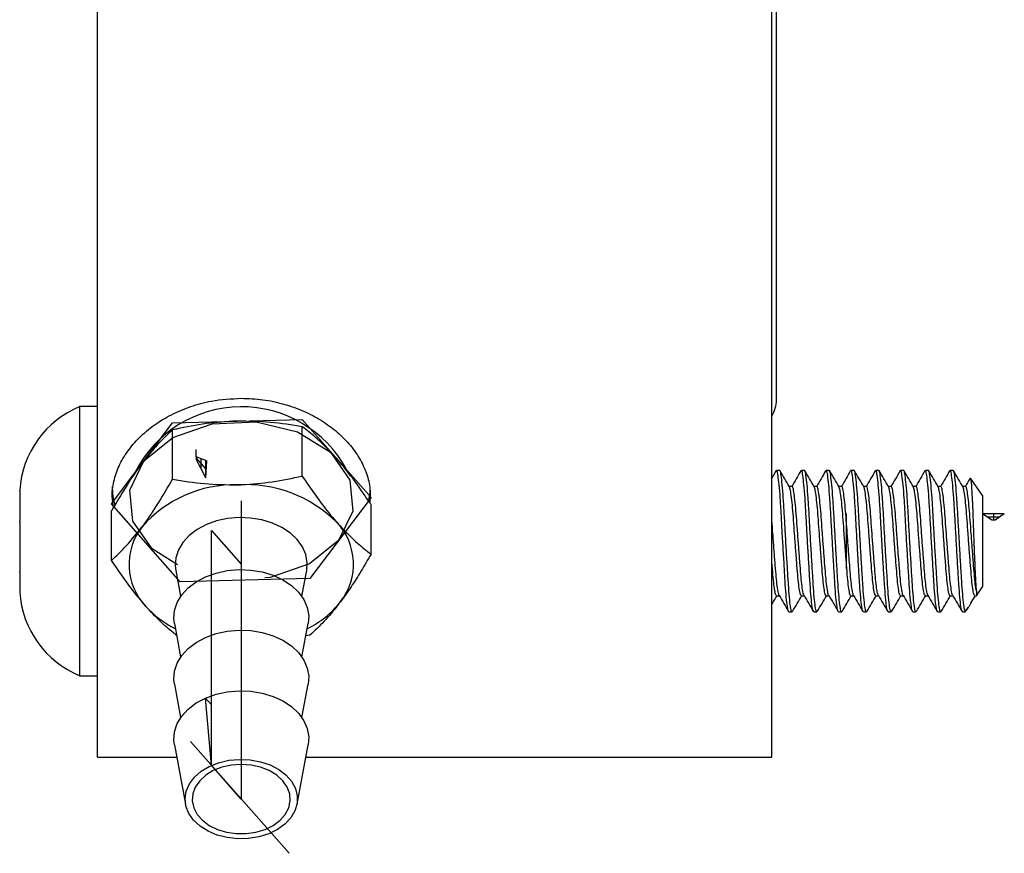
# Model space of a CAD drawing. Header units: inches. Extents: x 1.2 to 18.5, y 2.5 to 15.5.
# Tile 11 of 14: x 10.5 to 11.6, y 13.4 to 14.3. Entities that reach past the tile are written whole.
import ezdxf

# ---------------------------------------------------------------- set-up
doc = ezdxf.new("R2010")
doc.units = ezdxf.units.IN
doc.header["$MEASUREMENT"] = 0
doc.linetypes.add('CENTERX2', pattern=[0.8, 0.5, -0.1, 0.1, -0.1])

msp = doc.modelspace()

# ---------------------------------------------------------------- linework, layer by layer
at = {"color": 7, "linetype": 'Continuous', "lineweight": 25}
for p, q in [((10.5419, 13.4956), (10.5419, 15.4756)), ((11.2919, 13.4956), (11.2919, 15.4756)), ((11.2969, 13.8926), (11.2969, 14.424)), ((10.5419, 13.8852), (10.5222, 13.8852)), ((10.5222, 13.8852), (10.5222, 13.586)), ((10.6256, 13.8044), (10.6256, 13.8593)), ((10.7698, 13.8079), (10.7698, 13.8628)), ((11.2967, 13.814), (11.2919, 13.8057)), ((11.3006, 13.8143), (11.2971, 13.8143)), ((11.3281, 13.8143), (11.3247, 13.8143)), ((11.3557, 13.8143), (11.3522, 13.8143)), ((11.3832, 13.8143), (11.3798, 13.8143)), ((11.4108, 13.8143), (11.4073, 13.8143)), ((11.4384, 13.8143), (11.4349, 13.8143)), ((11.4659, 13.8143), (11.4625, 13.8143)), ((11.4935, 13.8143), (11.49, 13.8143)), ((11.5124, 13.8057), (11.5125, 13.8058)), ((11.5262, 13.7864), (11.5127, 13.8056)), ((11.3143, 13.7964), (11.3111, 13.7964)), ((11.3419, 13.7964), (11.3387, 13.7964)), ((11.3695, 13.7964), (11.3663, 13.7964)), ((11.397, 13.7964), (11.3938, 13.7964)), ((11.4246, 13.7964), (11.4214, 13.7964)), ((11.4521, 13.7964), (11.4489, 13.7964)), ((11.4797, 13.7964), (11.4765, 13.7964)), ((11.5072, 13.7964), (11.5041, 13.7964)), ((10.4556, 13.7922), (10.4556, 13.7917)), ((10.4556, 13.7919), (10.4556, 13.7917)), ((10.4556, 13.7916), (10.4556, 13.7919)), ((10.4556, 13.7916), (10.4556, 13.7577)), ((11.5262, 13.7864), (11.5262, 13.6848)), ((10.8462, 13.7213), (10.8462, 13.7762)), ((10.5577, 13.7143), (10.5577, 13.7693)), ((10.4556, 13.7574), (10.4556, 13.7577)), ((10.4556, 13.7569), (10.4556, 13.7574)), ((10.4556, 13.7569), (10.4556, 13.7015)), ((10.4556, 13.7006), (10.4556, 13.7015)), ((10.4556, 13.701), (10.4556, 13.7015)), ((10.4556, 13.7008), (10.4556, 13.701)), ((10.4556, 13.7008), (10.4556, 13.679)), ((10.6291, 13.7031), (10.6345, 13.6743)), ((10.7693, 13.6743), (10.7747, 13.7031)), ((11.5192, 13.6748), (11.5262, 13.6848)), ((11.2971, 13.6748), (11.3003, 13.6748)), ((11.3247, 13.6748), (11.3279, 13.6748)), ((11.3522, 13.6748), (11.3554, 13.6748)), ((11.3798, 13.6748), (11.383, 13.6748)), ((11.4073, 13.6748), (11.4105, 13.6748)), ((11.4349, 13.6748), (11.4381, 13.6748)), ((11.4625, 13.6748), (11.4657, 13.6748)), ((11.49, 13.6748), (11.4932, 13.6748)), ((11.5131, 13.6666), (11.5182, 13.6753)), ((11.5176, 13.6748), (11.5192, 13.6748)), ((11.5192, 13.68), (11.5192, 13.6748)), ((11.3109, 13.6569), (11.3143, 13.6569)), ((11.3385, 13.6569), (11.3419, 13.6569)), ((11.366, 13.6569), (11.3695, 13.6569)), ((11.3936, 13.6569), (11.397, 13.6569)), ((11.4211, 13.6569), (11.4246, 13.6569)), ((11.4487, 13.6569), (11.4521, 13.6569)), ((11.4762, 13.6569), (11.4797, 13.6569)), ((11.5038, 13.6569), (11.5066, 13.6569)), ((11.5066, 13.6569), (11.5102, 13.662)), ((11.5066, 13.6577), (11.5066, 13.6569)), ((10.6276, 13.644), (10.6345, 13.6069)), ((10.7693, 13.6069), (10.7763, 13.644)), ((10.7783, 13.6312), (10.7737, 13.6303)), ((10.5222, 13.586), (10.5419, 13.586)), ((10.6276, 13.5767), (10.6345, 13.5396)), ((10.7693, 13.5396), (10.7763, 13.5767)), ((10.6276, 13.5094), (10.64, 13.4432)), ((10.7639, 13.4432), (10.7763, 13.5094)), ((10.5419, 13.4956), (10.6301, 13.4956)), ((10.7737, 13.4956), (11.2919, 13.4956))]:
    msp.add_line(p, q, dxfattribs=at)
at = {"color": 7, "linetype": 'Continuous'}
for p, q in [((10.6256, 13.8672), (10.7698, 13.8707)), ((10.7698, 13.8707), (10.8462, 13.7841)), ((10.5577, 13.7771), (10.6256, 13.8672)), ((10.6624, 13.8254), (10.6517, 13.8293)), ((10.6517, 13.8293), (10.6517, 13.8266)), ((10.6624, 13.8061), (10.6517, 13.8266)), ((10.6624, 13.8254), (10.6637, 13.8249)), ((10.6624, 13.8061), (10.6637, 13.8249)), ((10.8462, 13.7841), (10.7783, 13.694)), ((10.634, 13.6905), (10.5577, 13.7771)), ((11.5365, 13.7589), (11.5262, 13.7658)), ((11.5503, 13.7658), (11.5262, 13.7658)), ((11.5503, 13.7658), (11.54, 13.7589)), ((11.54, 13.7589), (11.5365, 13.7589)), ((10.6689, 13.4865), (10.6689, 13.7474)), ((10.6689, 13.7474), (10.7019, 13.7099)), ((10.7019, 13.7099), (10.7019, 13.449)), ((10.7783, 13.694), (10.634, 13.6905)), ((10.7019, 13.449), (10.6689, 13.4865))]:
    msp.add_line(p, q, dxfattribs=at)
at = {"color": 7, "linetype": 'CENTERX2'}
for p, q in [((10.6517, 13.8293), (10.6517, 13.8376)), ((10.6517, 13.8279), (10.6624, 13.8158)), ((10.657, 13.8274), (10.657, 13.8163)), ((10.6624, 13.8061), (10.6624, 13.8254)), ((10.7019, 13.7806), (10.7019, 13.449)), ((11.3746, 13.7658), (11.3746, 13.7054)), ((11.5262, 13.7658), (11.5262, 13.7054)), ((11.5451, 13.7623), (11.5313, 13.7623)), ((11.5382, 13.7658), (11.5382, 13.7589)), ((10.6689, 13.4865), (10.6622, 13.5613)), ((10.6622, 13.5613), (10.6689, 13.5538)), ((10.6455, 13.513), (10.7551, 13.3887))]:
    msp.add_line(p, q, dxfattribs=at)
at = {"color": 7, "linetype": 'CENTERX2', "flags": 128}
msp.add_lwpolyline([(10.5812, 13.7578), (10.578, 13.7922), (10.5937, 13.8249), (10.6259, 13.8508), (10.6697, 13.866), (10.7184, 13.8682), (10.7645, 13.8571), (10.8012, 13.8344), (10.8227, 13.8034), (10.8258, 13.769), (10.8101, 13.7363), (10.7779, 13.7104), (10.7342, 13.6952), (10.6855, 13.693), (10.6393, 13.7041), (10.6027, 13.7269), (10.5812, 13.7578)], dxfattribs=at)
at = {"color": 7, "linetype": 'Continuous', "lineweight": 25, "flags": 128}
for points in [[(10.8438, 13.7811), (10.8451, 13.7898), (10.8454, 13.7934)], [(10.7747, 13.7031), (10.7753, 13.7117), (10.7738, 13.7206), (10.77, 13.7293), (10.7642, 13.7374), (10.7565, 13.7446), (10.7472, 13.7508), (10.7365, 13.7557), (10.7247, 13.7593), (10.7122, 13.7613), (10.6994, 13.7618), (10.6867, 13.7607), (10.6745, 13.7581), (10.6631, 13.754), (10.6528, 13.7485), (10.6441, 13.7419), (10.6371, 13.7343), (10.6321, 13.726), (10.6292, 13.7172), (10.6285, 13.7081), (10.6291, 13.7031)], [(10.6276, 13.644), (10.627, 13.6492), (10.6277, 13.6584), (10.6306, 13.6674), (10.6357, 13.6759), (10.6429, 13.6837), (10.6518, 13.6905), (10.6622, 13.696), (10.6739, 13.7002), (10.6864, 13.7029), (10.6994, 13.704), (10.7124, 13.7035), (10.7252, 13.7014), (10.7372, 13.6978), (10.7482, 13.6928), (10.7577, 13.6865), (10.7656, 13.6791), (10.7715, 13.6708), (10.7753, 13.662), (10.7769, 13.6528), (10.7763, 13.644)], [(10.6276, 13.5767), (10.627, 13.5819), (10.6277, 13.5911), (10.6306, 13.6001), (10.6357, 13.6086), (10.6429, 13.6164), (10.6518, 13.6231), (10.6622, 13.6287), (10.6739, 13.6329), (10.6864, 13.6355), (10.6994, 13.6367), (10.7124, 13.6362), (10.7252, 13.6341), (10.7372, 13.6305), (10.7482, 13.6254), (10.7577, 13.6191), (10.7656, 13.6117), (10.7715, 13.6035), (10.7753, 13.5946), (10.7769, 13.5855), (10.7763, 13.5767)], [(10.6276, 13.5094), (10.627, 13.5145), (10.6277, 13.5238), (10.6306, 13.5328), (10.6357, 13.5413), (10.6429, 13.549), (10.6518, 13.5558), (10.6622, 13.5613), (10.6739, 13.5655), (10.6864, 13.5682), (10.6994, 13.5693), (10.7124, 13.5688), (10.7252, 13.5667), (10.7372, 13.5631), (10.7482, 13.5581), (10.7577, 13.5518), (10.7656, 13.5444), (10.7715, 13.5361), (10.7753, 13.5273), (10.7769, 13.5181), (10.7763, 13.5094)], [(10.6489, 13.4256), (10.6436, 13.4331), (10.6404, 13.4412), (10.6394, 13.4496), (10.6407, 13.4579), (10.6442, 13.466), (10.6498, 13.4734), (10.6573, 13.4799), (10.6664, 13.4853), (10.6767, 13.4894), (10.688, 13.4921), (10.6998, 13.4931), (10.7117, 13.4926), (10.7232, 13.4905), (10.7339, 13.4869), (10.7435, 13.482), (10.7516, 13.4758), (10.7579, 13.4687), (10.7621, 13.4608), (10.7642, 13.4526), (10.7641, 13.4442), (10.7616, 13.4359), (10.7571, 13.4282), (10.7505, 13.4212), (10.7422, 13.4152), (10.7324, 13.4104), (10.7216, 13.407), (10.71, 13.4052), (10.6981, 13.4049), (10.6864, 13.4062), (10.6752, 13.409), (10.665, 13.4133), (10.6561, 13.4189), (10.6489, 13.4256)], [(10.7482, 13.4694), (10.7414, 13.4755), (10.733, 13.4806), (10.7234, 13.4844), (10.7129, 13.4867), (10.7019, 13.4875), (10.6909, 13.4867), (10.6804, 13.4844), (10.6708, 13.4806), (10.6624, 13.4755), (10.6557, 13.4694), (10.6508, 13.4624), (10.648, 13.4548), (10.6475, 13.447), (10.6492, 13.4393), (10.653, 13.432), (10.6588, 13.4254), (10.6664, 13.4197), (10.6755, 13.4153), (10.6856, 13.4122), (10.6964, 13.4106), (10.7074, 13.4106), (10.7182, 13.4122), (10.7284, 13.4153), (10.7374, 13.4197), (10.745, 13.4254), (10.7509, 13.432), (10.7547, 13.4393), (10.7564, 13.447), (10.7558, 13.4548), (10.753, 13.4624), (10.7482, 13.4694)]]:
    msp.add_lwpolyline(points, dxfattribs=at)
at = {"color": 7, "linetype": 'Continuous', "lineweight": 25}
for centre, radius, start, end in [((11.2619, 13.8926), 0.035, 328.9973, 0), ((10.5641, 13.7848), 0.1088, 112.6199, 176.1178), ((10.7022, 13.7525), 0.1325, 28.2152, 152.8778), ((10.6317, 13.7963), 0.0733, 180.0884, 196.0744), ((10.6947, 13.6613), 0.137, 88.7596, 138.8265), ((10.7066, 13.6549), 0.1436, 45.1257, 93.5769), ((10.6444, 13.7097), 0.0673, 141.683, 223.8165), ((10.7594, 13.7101), 0.0673, 321.683, 43.8165), ((10.5641, 13.6864), 0.1088, 183.8822, 247.3801), ((10.678, 13.7375), 0.1108, 222.1578, 243.5539), ((10.7273, 13.7352), 0.1082, 296.3069, 321.7791)]:
    msp.add_arc(centre, radius, start, end, dxfattribs=at)
for points, knots in [([(10.56, 13.7731), (10.5593, 13.777), (10.5576, 13.7865), (10.5597, 13.8021), (10.5654, 13.8192), (10.5751, 13.8357), (10.5883, 13.8511), (10.6047, 13.8649), (10.6239, 13.8766), (10.6455, 13.8856), (10.6715, 13.8928), (10.6908, 13.8938), (10.7019, 13.8944)], [0, 0, 0, 0, 0.070173, 0.168747, 0.267324, 0.365836, 0.464352, 0.563741, 0.66313, 0.763, 0.862865, 1, 1, 1, 1]), ([(10.7019, 13.8944), (10.7099, 13.8941), (10.726, 13.8935), (10.7494, 13.8884), (10.7714, 13.8806), (10.7915, 13.87), (10.8091, 13.857), (10.8238, 13.8421), (10.835, 13.8258), (10.8424, 13.8087), (10.8458, 13.7927), (10.845, 13.7827), (10.8447, 13.7784)], [0, 0, 0, 0, 0.101982, 0.203967, 0.305916, 0.407869, 0.510498, 0.613125, 0.716216, 0.819301, 0.921661, 1, 1, 1, 1]), ([(10.6256, 13.8593), (10.62, 13.8542), (10.6089, 13.8439), (10.5974, 13.8295), (10.5916, 13.8222)], [0, 0, 0, 0, 0.495458, 1, 1, 1, 1]), ([(10.6977, 13.8689), (10.696, 13.8689), (10.683, 13.8685), (10.6586, 13.8662), (10.6366, 13.8616), (10.6256, 13.8593)], [0, 0, 0, 0, 0.070027, 0.530752, 1, 1, 1, 1]), ([(10.7698, 13.8628), (10.7581, 13.8647), (10.7345, 13.8686), (10.71, 13.8688), (10.6977, 13.8689)], [0, 0, 0, 0, 0.495458, 1, 1, 1, 1]), ([(10.808, 13.8274), (10.8051, 13.8306), (10.7972, 13.8393), (10.7844, 13.8514), (10.7747, 13.859), (10.7698, 13.8628)], [0, 0, 0, 0, 0.224028, 0.609761, 1, 1, 1, 1]), ([(10.8462, 13.7762), (10.8437, 13.7799), (10.8362, 13.7911), (10.8235, 13.8089), (10.8132, 13.8212), (10.808, 13.8274)], [0, 0, 0, 0, 0.201038, 0.597833, 1, 1, 1, 1]), ([(10.5916, 13.8222), (10.5908, 13.8211), (10.5847, 13.8129), (10.5732, 13.796), (10.5629, 13.7782), (10.5577, 13.7693)], [0, 0, 0, 0, 0.070027, 0.530752, 1, 1, 1, 1]), ([(10.6977, 13.7982), (10.6994, 13.7983), (10.7123, 13.7987), (10.7367, 13.801), (10.7587, 13.8056), (10.7698, 13.8079)], [0, 0, 0, 0, 0.070027, 0.530752, 1, 1, 1, 1]), ([(10.7698, 13.8079), (10.7746, 13.8007), (10.7843, 13.7863), (10.7972, 13.7693), (10.8051, 13.76), (10.808, 13.7567)], [0, 0, 0, 0, 0.386095, 0.775971, 1, 1, 1, 1]), ([(11.3109, 13.6575), (11.3107, 13.6574), (11.3102, 13.657), (11.3091, 13.6622), (11.3079, 13.6725), (11.3068, 13.6872), (11.3058, 13.705), (11.3046, 13.7252), (11.3033, 13.7461), (11.3023, 13.7661), (11.3012, 13.784), (11.3, 13.7989), (11.2987, 13.8091), (11.2978, 13.8142), (11.2973, 13.8138), (11.2971, 13.8137)], [0, 0, 0, 0, 0.040338, 0.125125, 0.209912, 0.291791, 0.373671, 0.458458, 0.543245, 0.625125, 0.707005, 0.791791, 0.876578, 0.958458, 1, 1, 1, 1]), ([(11.3143, 13.6575), (11.3141, 13.6574), (11.3136, 13.6571), (11.3126, 13.6624), (11.3114, 13.6725), (11.3103, 13.6872), (11.3092, 13.705), (11.308, 13.7252), (11.3068, 13.7461), (11.3057, 13.7661), (11.3046, 13.784), (11.3034, 13.7989), (11.3022, 13.8091), (11.3013, 13.8142), (11.3007, 13.8138), (11.3006, 13.8137)], [0, 0, 0, 0, 0.04576, 0.125153, 0.209937, 0.291815, 0.373692, 0.458476, 0.54326, 0.625137, 0.707014, 0.791798, 0.876582, 0.958459, 1, 1, 1, 1]), ([(11.3115, 13.7959), (11.3097, 13.7989), (11.3062, 13.8049), (11.3028, 13.8109), (11.301, 13.8139)], [0, 0, 0, 0, 0.499717, 1, 1, 1, 1]), ([(11.3243, 13.814), (11.3225, 13.811), (11.319, 13.805), (11.3155, 13.799), (11.3138, 13.796)], [0, 0, 0, 0, 0.500325, 1, 1, 1, 1]), ([(11.3385, 13.6575), (11.3383, 13.6574), (11.3377, 13.657), (11.3367, 13.6622), (11.3355, 13.6725), (11.3344, 13.6872), (11.3333, 13.705), (11.3321, 13.7252), (11.3309, 13.7461), (11.3298, 13.7661), (11.3287, 13.784), (11.3275, 13.7989), (11.3263, 13.8091), (11.3254, 13.8142), (11.3249, 13.8138), (11.3247, 13.8137)], [0, 0, 0, 0, 0.040338, 0.125125, 0.209912, 0.291791, 0.373671, 0.458458, 0.543245, 0.625125, 0.707005, 0.791791, 0.876578, 0.958458, 1, 1, 1, 1]), ([(11.3419, 13.6575), (11.3417, 13.6574), (11.3411, 13.6571), (11.3401, 13.6624), (11.3389, 13.6725), (11.3379, 13.6872), (11.3368, 13.705), (11.3356, 13.7252), (11.3343, 13.7461), (11.3333, 13.7661), (11.3322, 13.784), (11.331, 13.7989), (11.3297, 13.8091), (11.3288, 13.8142), (11.3283, 13.8138), (11.3281, 13.8137)], [0, 0, 0, 0, 0.04576, 0.125153, 0.209937, 0.291815, 0.373692, 0.458476, 0.54326, 0.625137, 0.707014, 0.791798, 0.876582, 0.958459, 1, 1, 1, 1]), ([(11.339, 13.7959), (11.3373, 13.7989), (11.3338, 13.8049), (11.3303, 13.8109), (11.3286, 13.8139)], [0, 0, 0, 0, 0.499717, 1, 1, 1, 1]), ([(11.3518, 13.814), (11.3501, 13.811), (11.3466, 13.805), (11.3431, 13.799), (11.3414, 13.796)], [0, 0, 0, 0, 0.500325, 1, 1, 1, 1]), ([(11.366, 13.6575), (11.3658, 13.6574), (11.3653, 13.657), (11.3643, 13.6622), (11.363, 13.6725), (11.362, 13.6872), (11.3609, 13.705), (11.3597, 13.7252), (11.3585, 13.7461), (11.3574, 13.7661), (11.3563, 13.784), (11.3551, 13.7989), (11.3539, 13.8091), (11.353, 13.8142), (11.3524, 13.8138), (11.3522, 13.8137)], [0, 0, 0, 0, 0.040338, 0.125125, 0.209912, 0.291791, 0.373671, 0.458458, 0.543245, 0.625125, 0.707005, 0.791791, 0.876578, 0.958458, 1, 1, 1, 1]), ([(11.3695, 13.6575), (11.3693, 13.6574), (11.3687, 13.6571), (11.3677, 13.6624), (11.3665, 13.6725), (11.3654, 13.6872), (11.3643, 13.705), (11.3631, 13.7252), (11.3619, 13.7461), (11.3608, 13.7661), (11.3597, 13.784), (11.3585, 13.7989), (11.3573, 13.8091), (11.3564, 13.8142), (11.3559, 13.8138), (11.3557, 13.8137)], [0, 0, 0, 0, 0.04576, 0.125153, 0.209937, 0.291815, 0.373692, 0.458476, 0.54326, 0.625137, 0.707014, 0.791798, 0.876582, 0.958459, 1, 1, 1, 1]), ([(11.3666, 13.7959), (11.3648, 13.7989), (11.3614, 13.8049), (11.3579, 13.8109), (11.3561, 13.8139)], [0, 0, 0, 0, 0.499717, 1, 1, 1, 1]), ([(11.3794, 13.814), (11.3776, 13.811), (11.3742, 13.805), (11.3707, 13.799), (11.3689, 13.796)], [0, 0, 0, 0, 0.500325, 1, 1, 1, 1]), ([(11.3936, 13.6575), (11.3934, 13.6574), (11.3928, 13.657), (11.3918, 13.6622), (11.3906, 13.6725), (11.3895, 13.6872), (11.3884, 13.705), (11.3872, 13.7252), (11.386, 13.7461), (11.3849, 13.7661), (11.3839, 13.784), (11.3826, 13.7989), (11.3814, 13.8091), (11.3805, 13.8142), (11.38, 13.8138), (11.3798, 13.8137)], [0, 0, 0, 0, 0.040338, 0.125125, 0.209912, 0.291791, 0.373671, 0.458458, 0.543245, 0.625125, 0.707005, 0.791791, 0.876578, 0.958458, 1, 1, 1, 1]), ([(11.397, 13.6575), (11.3968, 13.6574), (11.3963, 13.6571), (11.3952, 13.6624), (11.3941, 13.6725), (11.393, 13.6872), (11.3919, 13.705), (11.3907, 13.7252), (11.3895, 13.7461), (11.3884, 13.7661), (11.3873, 13.784), (11.3861, 13.7989), (11.3849, 13.8091), (11.384, 13.8142), (11.3834, 13.8138), (11.3832, 13.8137)], [0, 0, 0, 0, 0.04576, 0.125153, 0.209937, 0.291815, 0.373692, 0.458476, 0.54326, 0.625137, 0.707014, 0.791798, 0.876582, 0.958459, 1, 1, 1, 1]), ([(11.3941, 13.7959), (11.3924, 13.7989), (11.3889, 13.8049), (11.3854, 13.8109), (11.3837, 13.8139)], [0, 0, 0, 0, 0.499717, 1, 1, 1, 1]), ([(11.407, 13.814), (11.4052, 13.811), (11.4017, 13.805), (11.3982, 13.799), (11.3965, 13.796)], [0, 0, 0, 0, 0.500325, 1, 1, 1, 1]), ([(11.4211, 13.6575), (11.421, 13.6574), (11.4204, 13.657), (11.4194, 13.6622), (11.4182, 13.6725), (11.4171, 13.6872), (11.416, 13.705), (11.4148, 13.7252), (11.4136, 13.7461), (11.4125, 13.7661), (11.4114, 13.784), (11.4102, 13.7989), (11.409, 13.8091), (11.4081, 13.8142), (11.4075, 13.8138), (11.4073, 13.8137)], [0, 0, 0, 0, 0.040338, 0.125125, 0.209912, 0.291791, 0.373671, 0.458458, 0.543245, 0.625125, 0.707005, 0.791791, 0.876578, 0.958458, 1, 1, 1, 1]), ([(11.4246, 13.6575), (11.4244, 13.6574), (11.4238, 13.6571), (11.4228, 13.6624), (11.4216, 13.6725), (11.4205, 13.6872), (11.4195, 13.705), (11.4182, 13.7252), (11.417, 13.7461), (11.4159, 13.7661), (11.4149, 13.784), (11.4136, 13.7989), (11.4124, 13.8091), (11.4115, 13.8142), (11.411, 13.8138), (11.4108, 13.8137)], [0, 0, 0, 0, 0.04576, 0.125153, 0.209937, 0.291815, 0.373692, 0.458476, 0.54326, 0.625137, 0.707014, 0.791798, 0.876582, 0.958459, 1, 1, 1, 1]), ([(11.4217, 13.7959), (11.42, 13.7989), (11.4165, 13.8049), (11.413, 13.8109), (11.4113, 13.8139)], [0, 0, 0, 0, 0.499717, 1, 1, 1, 1]), ([(11.4345, 13.814), (11.4328, 13.811), (11.4293, 13.805), (11.4258, 13.799), (11.424, 13.796)], [0, 0, 0, 0, 0.500325, 1, 1, 1, 1]), ([(11.4487, 13.6575), (11.4485, 13.6574), (11.448, 13.657), (11.4469, 13.6622), (11.4457, 13.6725), (11.4446, 13.6872), (11.4436, 13.705), (11.4423, 13.7252), (11.4411, 13.7461), (11.4401, 13.7661), (11.439, 13.784), (11.4378, 13.7989), (11.4365, 13.8091), (11.4356, 13.8142), (11.4351, 13.8138), (11.4349, 13.8137)], [0, 0, 0, 0, 0.040338, 0.125125, 0.209912, 0.291791, 0.373671, 0.458458, 0.543245, 0.625125, 0.707005, 0.791791, 0.876578, 0.958458, 1, 1, 1, 1]), ([(11.4521, 13.6575), (11.4519, 13.6574), (11.4514, 13.6571), (11.4504, 13.6624), (11.4492, 13.6725), (11.4481, 13.6872), (11.447, 13.705), (11.4458, 13.7252), (11.4446, 13.7461), (11.4435, 13.7661), (11.4424, 13.784), (11.4412, 13.7989), (11.44, 13.8091), (11.4391, 13.8142), (11.4385, 13.8138), (11.4384, 13.8137)], [0, 0, 0, 0, 0.04576, 0.125153, 0.209937, 0.291815, 0.373692, 0.458476, 0.54326, 0.625137, 0.707014, 0.791798, 0.876582, 0.958459, 1, 1, 1, 1]), ([(11.4493, 13.7959), (11.4475, 13.7989), (11.444, 13.8049), (11.4406, 13.8109), (11.4388, 13.8139)], [0, 0, 0, 0, 0.499717, 1, 1, 1, 1]), ([(11.4621, 13.814), (11.4603, 13.811), (11.4568, 13.805), (11.4533, 13.799), (11.4516, 13.796)], [0, 0, 0, 0, 0.500325, 1, 1, 1, 1]), ([(11.4762, 13.6575), (11.4761, 13.6574), (11.4755, 13.657), (11.4745, 13.6622), (11.4733, 13.6725), (11.4722, 13.6872), (11.4711, 13.705), (11.4699, 13.7252), (11.4687, 13.7461), (11.4676, 13.7661), (11.4665, 13.784), (11.4653, 13.7989), (11.4641, 13.8091), (11.4632, 13.8142), (11.4627, 13.8138), (11.4625, 13.8137)], [0, 0, 0, 0, 0.0403379, 0.1251248, 0.2099117, 0.2917914, 0.3736712, 0.4584581, 0.543245, 0.6251248, 0.7070045, 0.7917914, 0.8765783, 0.9584581, 1, 1, 1, 1]), ([(11.4797, 13.6575), (11.4795, 13.6574), (11.4789, 13.6571), (11.4779, 13.6624), (11.4767, 13.6725), (11.4756, 13.6872), (11.4746, 13.705), (11.4734, 13.7252), (11.4721, 13.7461), (11.4711, 13.7661), (11.47, 13.784), (11.4688, 13.7989), (11.4675, 13.8091), (11.4666, 13.8142), (11.4661, 13.8138), (11.4659, 13.8137)], [0, 0, 0, 0, 0.04576, 0.125153, 0.209937, 0.291815, 0.373692, 0.458476, 0.54326, 0.625137, 0.707014, 0.791798, 0.876582, 0.958459, 1, 1, 1, 1]), ([(11.4768, 13.7959), (11.4751, 13.7989), (11.4716, 13.8049), (11.4681, 13.8109), (11.4664, 13.8139)], [0, 0, 0, 0, 0.499717, 1, 1, 1, 1]), ([(11.4896, 13.814), (11.4879, 13.811), (11.4844, 13.805), (11.4809, 13.799), (11.4792, 13.796)], [0, 0, 0, 0, 0.500325, 1, 1, 1, 1]), ([(11.5038, 13.6575), (11.5036, 13.6574), (11.5031, 13.657), (11.5021, 13.6622), (11.5008, 13.6725), (11.4998, 13.6872), (11.4987, 13.705), (11.4975, 13.7252), (11.4963, 13.7461), (11.4952, 13.7661), (11.4941, 13.784), (11.4929, 13.7989), (11.4917, 13.8091), (11.4908, 13.8142), (11.4902, 13.8138), (11.49, 13.8137)], [0, 0, 0, 0, 0.040338, 0.125125, 0.209912, 0.291791, 0.373671, 0.458458, 0.543245, 0.625125, 0.707005, 0.791791, 0.876578, 0.958458, 1, 1, 1, 1]), ([(11.5066, 13.6577), (11.5063, 13.6591), (11.5055, 13.662), (11.5043, 13.6726), (11.5032, 13.6871), (11.5021, 13.705), (11.5009, 13.7252), (11.4997, 13.7461), (11.4986, 13.7661), (11.4975, 13.784), (11.4963, 13.7989), (11.4951, 13.8091), (11.4942, 13.8142), (11.4937, 13.8138), (11.4935, 13.8137)], [0, 0, 0, 0, 0.083201, 0.172051, 0.257854, 0.343657, 0.432507, 0.521357, 0.607161, 0.692964, 0.781814, 0.870664, 0.956467, 1, 1, 1, 1]), ([(11.5044, 13.7959), (11.5026, 13.7989), (11.4991, 13.8049), (11.4957, 13.8109), (11.4939, 13.8139)], [0, 0, 0, 0, 0.499717, 1, 1, 1, 1]), ([(11.5124, 13.8057), (11.5122, 13.8054), (11.5103, 13.8022), (11.5085, 13.799), (11.5067, 13.796)], [0, 0, 0, 0, 0.072781, 1, 1, 1, 1]), ([(11.5126, 13.8055), (11.5127, 13.8054), (11.5129, 13.8052), (11.5131, 13.8037), (11.5134, 13.8014), (11.5137, 13.7981), (11.5139, 13.7939), (11.5142, 13.7892), (11.5145, 13.7838), (11.5148, 13.7779), (11.5151, 13.7715), (11.5153, 13.7646), (11.5156, 13.7574), (11.5158, 13.75), (11.5161, 13.7425), (11.5164, 13.735), (11.5167, 13.7277), (11.517, 13.7206), (11.5173, 13.7138), (11.5175, 13.7073), (11.5178, 13.7012), (11.5181, 13.6957), (11.5183, 13.6906), (11.5186, 13.6862), (11.5189, 13.6824), (11.5191, 13.6808), (11.5192, 13.68)], [0, 0, 0, 0, 0.046565, 0.080944, 0.113744, 0.180556, 0.214658, 0.246157, 0.310226, 0.342873, 0.374365, 0.438423, 0.471069, 0.502293, 0.565909, 0.598387, 0.628221, 0.688903, 0.719823, 0.749649, 0.810316, 0.841231, 0.870876, 0.931287, 0.962135, 1, 1, 1, 1]), ([(10.5916, 13.7515), (10.5924, 13.7525), (10.5985, 13.7607), (10.61, 13.7777), (10.6203, 13.7954), (10.6256, 13.8044)], [0, 0, 0, 0, 0.070027, 0.530752, 1, 1, 1, 1]), ([(10.6256, 13.8044), (10.6373, 13.8025), (10.6609, 13.7986), (10.6853, 13.7984), (10.6977, 13.7982)], [0, 0, 0, 0, 0.495458, 1, 1, 1, 1]), ([(11.3247, 13.6752), (11.3245, 13.6752), (11.3239, 13.6749), (11.3229, 13.6789), (11.3217, 13.6868), (11.3206, 13.6982), (11.3195, 13.712), (11.3183, 13.7276), (11.3171, 13.7437), (11.316, 13.7592), (11.315, 13.773), (11.3137, 13.7844), (11.3125, 13.7927), (11.3118, 13.7948), (11.3115, 13.7959)], [0, 0, 0, 0, 0.043417, 0.130668, 0.219205, 0.304693, 0.390182, 0.478718, 0.567255, 0.652743, 0.738231, 0.826768, 0.915305, 1, 1, 1, 1]), ([(11.3276, 13.6752), (11.3276, 13.6752), (11.3272, 13.6752), (11.3267, 13.6775), (11.3259, 13.6818), (11.3251, 13.6875), (11.324, 13.6986), (11.323, 13.7121), (11.3218, 13.7276), (11.3206, 13.7437), (11.3195, 13.7592), (11.3184, 13.773), (11.3172, 13.7845), (11.316, 13.7924), (11.3151, 13.7963), (11.3145, 13.796), (11.3143, 13.7959)], [0, 0, 0, 0, 0.001676, 0.089879, 0.098001, 0.183418, 0.265821, 0.34848, 0.436683, 0.524886, 0.610052, 0.695219, 0.783422, 0.871625, 0.956791, 1, 1, 1, 1]), ([(11.3522, 13.6752), (11.352, 13.6752), (11.3515, 13.6749), (11.3505, 13.6789), (11.3493, 13.6868), (11.3482, 13.6982), (11.3471, 13.712), (11.3459, 13.7276), (11.3447, 13.7437), (11.3436, 13.7592), (11.3425, 13.773), (11.3413, 13.7844), (11.3401, 13.7927), (11.3394, 13.7948), (11.339, 13.7959)], [0, 0, 0, 0, 0.043417, 0.130668, 0.219205, 0.304693, 0.390182, 0.478718, 0.567255, 0.652743, 0.738231, 0.826768, 0.915305, 1, 1, 1, 1]), ([(11.3552, 13.6752), (11.3552, 13.6752), (11.3548, 13.6752), (11.3543, 13.6775), (11.3535, 13.6818), (11.3526, 13.6875), (11.3516, 13.6986), (11.3505, 13.7121), (11.3493, 13.7276), (11.3481, 13.7437), (11.347, 13.7592), (11.346, 13.773), (11.3447, 13.7845), (11.3435, 13.7924), (11.3426, 13.7963), (11.3421, 13.796), (11.3419, 13.7959)], [0, 0, 0, 0, 0.001676, 0.089879, 0.098001, 0.183418, 0.265821, 0.34848, 0.436683, 0.524886, 0.610052, 0.695219, 0.783422, 0.871625, 0.956791, 1, 1, 1, 1]), ([(11.3798, 13.6752), (11.3796, 13.6752), (11.3791, 13.6749), (11.378, 13.6789), (11.3768, 13.6868), (11.3757, 13.6982), (11.3747, 13.712), (11.3735, 13.7276), (11.3722, 13.7437), (11.3712, 13.7592), (11.3701, 13.773), (11.3689, 13.7844), (11.3676, 13.7927), (11.3669, 13.7948), (11.3666, 13.7959)], [0, 0, 0, 0, 0.043417, 0.130668, 0.219205, 0.304693, 0.390182, 0.478718, 0.567255, 0.652743, 0.738231, 0.826768, 0.915305, 1, 1, 1, 1]), ([(11.3827, 13.6752), (11.3827, 13.6752), (11.3823, 13.6752), (11.3819, 13.6775), (11.381, 13.6818), (11.3802, 13.6875), (11.3792, 13.6986), (11.3781, 13.7121), (11.3769, 13.7276), (11.3757, 13.7437), (11.3746, 13.7592), (11.3735, 13.773), (11.3723, 13.7845), (11.3711, 13.7924), (11.3702, 13.7963), (11.3696, 13.796), (11.3695, 13.7959)], [0, 0, 0, 0, 0.001676, 0.089879, 0.098001, 0.183418, 0.265821, 0.34848, 0.436683, 0.524886, 0.610052, 0.695219, 0.783422, 0.871625, 0.956791, 1, 1, 1, 1]), ([(11.4073, 13.6752), (11.4072, 13.6752), (11.4066, 13.6749), (11.4056, 13.6789), (11.4044, 13.6868), (11.4033, 13.6982), (11.4022, 13.712), (11.401, 13.7276), (11.3998, 13.7437), (11.3987, 13.7592), (11.3976, 13.773), (11.3964, 13.7844), (11.3952, 13.7927), (11.3945, 13.7948), (11.3941, 13.7959)], [0, 0, 0, 0, 0.043417, 0.130668, 0.219205, 0.304693, 0.390182, 0.478718, 0.567255, 0.652743, 0.738231, 0.826768, 0.915305, 1, 1, 1, 1]), ([(11.4103, 13.6752), (11.4103, 13.6752), (11.4099, 13.6752), (11.4094, 13.6775), (11.4086, 13.6818), (11.4078, 13.6875), (11.4067, 13.6986), (11.4057, 13.7121), (11.4045, 13.7276), (11.4032, 13.7437), (11.4022, 13.7592), (11.4011, 13.773), (11.3999, 13.7845), (11.3986, 13.7924), (11.3977, 13.7963), (11.3972, 13.796), (11.397, 13.7959)], [0, 0, 0, 0, 0.001676, 0.089879, 0.098001, 0.183418, 0.265821, 0.34848, 0.436683, 0.524886, 0.610052, 0.695219, 0.783422, 0.871625, 0.956791, 1, 1, 1, 1]), ([(11.4349, 13.6752), (11.4347, 13.6752), (11.4342, 13.6749), (11.4332, 13.6789), (11.4319, 13.6868), (11.4309, 13.6982), (11.4298, 13.712), (11.4286, 13.7276), (11.4274, 13.7437), (11.4263, 13.7592), (11.4252, 13.773), (11.424, 13.7844), (11.4228, 13.7927), (11.422, 13.7948), (11.4217, 13.7959)], [0, 0, 0, 0, 0.043417, 0.130668, 0.219205, 0.304693, 0.390182, 0.478718, 0.567255, 0.652743, 0.738231, 0.826768, 0.915305, 1, 1, 1, 1]), ([(11.4378, 13.6752), (11.4378, 13.6752), (11.4374, 13.6752), (11.437, 13.6775), (11.4361, 13.6818), (11.4353, 13.6875), (11.4343, 13.6986), (11.4332, 13.7121), (11.432, 13.7276), (11.4308, 13.7437), (11.4297, 13.7592), (11.4286, 13.773), (11.4274, 13.7845), (11.4262, 13.7924), (11.4253, 13.7963), (11.4248, 13.796), (11.4246, 13.7959)], [0, 0, 0, 0, 0.001676, 0.089879, 0.098001, 0.183418, 0.265821, 0.34848, 0.436683, 0.524886, 0.610052, 0.695219, 0.783422, 0.871625, 0.956791, 1, 1, 1, 1]), ([(11.4625, 13.6752), (11.4623, 13.6752), (11.4617, 13.6749), (11.4607, 13.6789), (11.4595, 13.6868), (11.4584, 13.6982), (11.4573, 13.712), (11.4561, 13.7276), (11.4549, 13.7437), (11.4538, 13.7592), (11.4528, 13.773), (11.4515, 13.7844), (11.4503, 13.7927), (11.4496, 13.7948), (11.4492, 13.7959)], [0, 0, 0, 0, 0.043417, 0.130668, 0.219205, 0.304693, 0.390182, 0.478718, 0.567255, 0.652743, 0.738231, 0.826768, 0.915305, 1, 1, 1, 1]), ([(11.4654, 13.6752), (11.4654, 13.6752), (11.465, 13.6752), (11.4645, 13.6775), (11.4637, 13.6818), (11.4629, 13.6875), (11.4618, 13.6986), (11.4608, 13.7121), (11.4596, 13.7276), (11.4584, 13.7437), (11.4573, 13.7592), (11.4562, 13.773), (11.455, 13.7845), (11.4538, 13.7924), (11.4529, 13.7963), (11.4523, 13.796), (11.4521, 13.7959)], [0, 0, 0, 0, 0.001676, 0.089879, 0.098001, 0.183418, 0.265821, 0.34848, 0.436683, 0.524886, 0.610052, 0.695219, 0.783422, 0.871625, 0.956791, 1, 1, 1, 1]), ([(11.49, 13.6752), (11.4898, 13.6752), (11.4893, 13.6749), (11.4883, 13.6789), (11.4871, 13.6868), (11.486, 13.6982), (11.4849, 13.712), (11.4837, 13.7276), (11.4825, 13.7437), (11.4814, 13.7592), (11.4803, 13.773), (11.4791, 13.7844), (11.4779, 13.7927), (11.4772, 13.7948), (11.4768, 13.7959)], [0, 0, 0, 0, 0.043417, 0.130668, 0.219205, 0.304693, 0.390182, 0.478718, 0.567255, 0.652743, 0.738231, 0.826768, 0.915305, 1, 1, 1, 1]), ([(11.493, 13.6752), (11.4929, 13.6752), (11.4926, 13.6752), (11.4921, 13.6775), (11.4913, 13.6818), (11.4904, 13.6875), (11.4894, 13.6986), (11.4883, 13.7121), (11.4871, 13.7276), (11.4859, 13.7437), (11.4848, 13.7592), (11.4838, 13.773), (11.4825, 13.7845), (11.4813, 13.7924), (11.4804, 13.7963), (11.4799, 13.796), (11.4797, 13.7959)], [0, 0, 0, 0, 0.001676, 0.089879, 0.098001, 0.183418, 0.265821, 0.34848, 0.436683, 0.524886, 0.610052, 0.695219, 0.783422, 0.871625, 0.956791, 1, 1, 1, 1]), ([(11.5176, 13.6752), (11.5174, 13.6752), (11.5169, 13.6749), (11.5158, 13.6789), (11.5146, 13.6868), (11.5135, 13.6982), (11.5125, 13.712), (11.5112, 13.7276), (11.51, 13.7437), (11.5089, 13.7592), (11.5079, 13.773), (11.5067, 13.7844), (11.5054, 13.7927), (11.5047, 13.7948), (11.5044, 13.7959)], [0, 0, 0, 0, 0.043417, 0.1306684, 0.2192051, 0.3046933, 0.3901815, 0.4787182, 0.5672548, 0.6527431, 0.7382313, 0.8267679, 0.9153046, 1, 1, 1, 1]), ([(11.5192, 13.68), (11.5188, 13.6825), (11.518, 13.6873), (11.517, 13.6986), (11.5159, 13.7121), (11.5147, 13.7276), (11.5135, 13.7437), (11.5124, 13.7592), (11.5113, 13.773), (11.5101, 13.7845), (11.5089, 13.7924), (11.508, 13.7963), (11.5074, 13.796), (11.5072, 13.7959)], [0, 0, 0, 0, 0.094698, 0.186053, 0.277694, 0.37548, 0.473266, 0.567685, 0.662105, 0.759891, 0.857677, 0.952096, 1, 1, 1, 1]), ([(10.5577, 13.7143), (10.5632, 13.7194), (10.5743, 13.7297), (10.5858, 13.7442), (10.5916, 13.7515)], [0, 0, 0, 0, 0.495458, 1, 1, 1, 1]), ([(10.808, 13.7567), (10.8131, 13.7511), (10.8234, 13.74), (10.8349, 13.7301), (10.8424, 13.7241), (10.8449, 13.7222), (10.8462, 13.7213)], [0, 0, 0, 0, 0.396421, 0.798953, 0.899453, 1, 1, 1, 1]), ([(11.3, 13.6752), (11.3, 13.6752), (11.2997, 13.6752), (11.2992, 13.6775), (11.2983, 13.6818), (11.2975, 13.6875), (11.2965, 13.6986), (11.2954, 13.7121), (11.2942, 13.7276), (11.293, 13.7438), (11.2923, 13.7539), (11.2919, 13.7589)], [0, 0, 0, 0, 0.002747, 0.14733, 0.160643, 0.30066, 0.435735, 0.57123, 0.715813, 0.860395, 1, 1, 1, 1]), ([(10.8462, 13.7213), (10.8425, 13.7149), (10.837, 13.7054), (10.8296, 13.6934), (10.8219, 13.6817), (10.8161, 13.6737), (10.8122, 13.6683)], [0, 0, 0, 0, 0.3298121, 0.4953835, 0.6598535, 1, 1, 1, 1]), ([(10.5959, 13.6631), (10.593, 13.6665), (10.5851, 13.6757), (10.5722, 13.6927), (10.5625, 13.7071), (10.5577, 13.7143)], [0, 0, 0, 0, 0.224028, 0.609761, 1, 1, 1, 1]), ([(11.2971, 13.6752), (11.2969, 13.6752), (11.2964, 13.6749), (11.2954, 13.6789), (11.2942, 13.6868), (11.2931, 13.6983), (11.2924, 13.7073), (11.2919, 13.7126), (11.2919, 13.7129)], [0, 0, 0, 0, 0.11002, 0.331117, 0.55547, 0.772099, 0.988728, 1, 1, 1, 1]), ([(11.2919, 13.6654), (11.2921, 13.6657), (11.294, 13.669), (11.2959, 13.6723), (11.2977, 13.6753)], [0, 0, 0, 0, 0.0935251, 1, 1, 1, 1]), ([(11.3, 13.6752), (11.3018, 13.6722), (11.3053, 13.6662), (11.3087, 13.6603), (11.3105, 13.6573)], [0, 0, 0, 0, 0.499849, 1, 1, 1, 1]), ([(11.3148, 13.6573), (11.3165, 13.6603), (11.32, 13.6663), (11.3235, 13.6723), (11.3252, 13.6753)], [0, 0, 0, 0, 0.500283, 1, 1, 1, 1]), ([(11.3276, 13.6752), (11.3293, 13.6722), (11.3328, 13.6662), (11.3363, 13.6603), (11.338, 13.6573)], [0, 0, 0, 0, 0.499849, 1, 1, 1, 1]), ([(11.3424, 13.6573), (11.3441, 13.6603), (11.3476, 13.6663), (11.3511, 13.6723), (11.3528, 13.6753)], [0, 0, 0, 0, 0.500283, 1, 1, 1, 1]), ([(11.3552, 13.6752), (11.3569, 13.6722), (11.3604, 13.6662), (11.3639, 13.6603), (11.3656, 13.6573)], [0, 0, 0, 0, 0.499849, 1, 1, 1, 1]), ([(11.3699, 13.6573), (11.3717, 13.6603), (11.3751, 13.6663), (11.3786, 13.6723), (11.3804, 13.6753)], [0, 0, 0, 0, 0.500283, 1, 1, 1, 1]), ([(11.3827, 13.6752), (11.3845, 13.6722), (11.3879, 13.6662), (11.3914, 13.6603), (11.3931, 13.6573)], [0, 0, 0, 0, 0.499849, 1, 1, 1, 1]), ([(11.3975, 13.6573), (11.3992, 13.6603), (11.4027, 13.6663), (11.4062, 13.6723), (11.4079, 13.6753)], [0, 0, 0, 0, 0.500283, 1, 1, 1, 1]), ([(11.4103, 13.6752), (11.412, 13.6722), (11.4155, 13.6662), (11.419, 13.6603), (11.4207, 13.6573)], [0, 0, 0, 0, 0.499849, 1, 1, 1, 1]), ([(11.425, 13.6573), (11.4268, 13.6603), (11.4303, 13.6663), (11.4337, 13.6723), (11.4355, 13.6753)], [0, 0, 0, 0, 0.500283, 1, 1, 1, 1]), ([(11.4378, 13.6752), (11.4396, 13.6722), (11.4431, 13.6662), (11.4465, 13.6603), (11.4483, 13.6573)], [0, 0, 0, 0, 0.499849, 1, 1, 1, 1]), ([(11.4526, 13.6573), (11.4543, 13.6603), (11.4578, 13.6663), (11.4613, 13.6723), (11.463, 13.6753)], [0, 0, 0, 0, 0.500283, 1, 1, 1, 1]), ([(11.4654, 13.6752), (11.4671, 13.6722), (11.4706, 13.6662), (11.4741, 13.6603), (11.4758, 13.6573)], [0, 0, 0, 0, 0.499849, 1, 1, 1, 1]), ([(11.4802, 13.6573), (11.4819, 13.6603), (11.4854, 13.6663), (11.4889, 13.6723), (11.4906, 13.6753)], [0, 0, 0, 0, 0.500283, 1, 1, 1, 1]), ([(11.493, 13.6752), (11.4947, 13.6722), (11.4982, 13.6662), (11.5016, 13.6603), (11.5034, 13.6573)], [0, 0, 0, 0, 0.499849, 1, 1, 1, 1]), ([(10.63, 13.6308), (10.6289, 13.6317), (10.6227, 13.6365), (10.6114, 13.6464), (10.601, 13.6575), (10.5959, 13.6631)], [0, 0, 0, 0, 0.105694, 0.54984, 1, 1, 1, 1]), ([(10.8122, 13.6683), (10.8114, 13.6673), (10.8053, 13.6593), (10.7939, 13.6457), (10.7835, 13.6361), (10.7783, 13.6312)], [0, 0, 0, 0, 0.070027, 0.530752, 1, 1, 1, 1]), ([(11.5131, 13.6666), (11.5126, 13.6657), (11.5115, 13.6639), (11.5099, 13.6615), (11.5083, 13.6594), (11.5072, 13.6582), (11.5066, 13.6577)], [0, 0, 0, 0, 0.2357987, 0.487913, 0.7433859, 1, 1, 1, 1])]:
    msp.add_open_spline(points, degree=3, knots=knots, dxfattribs=at)

doc.saveas('drawing.dxf')
